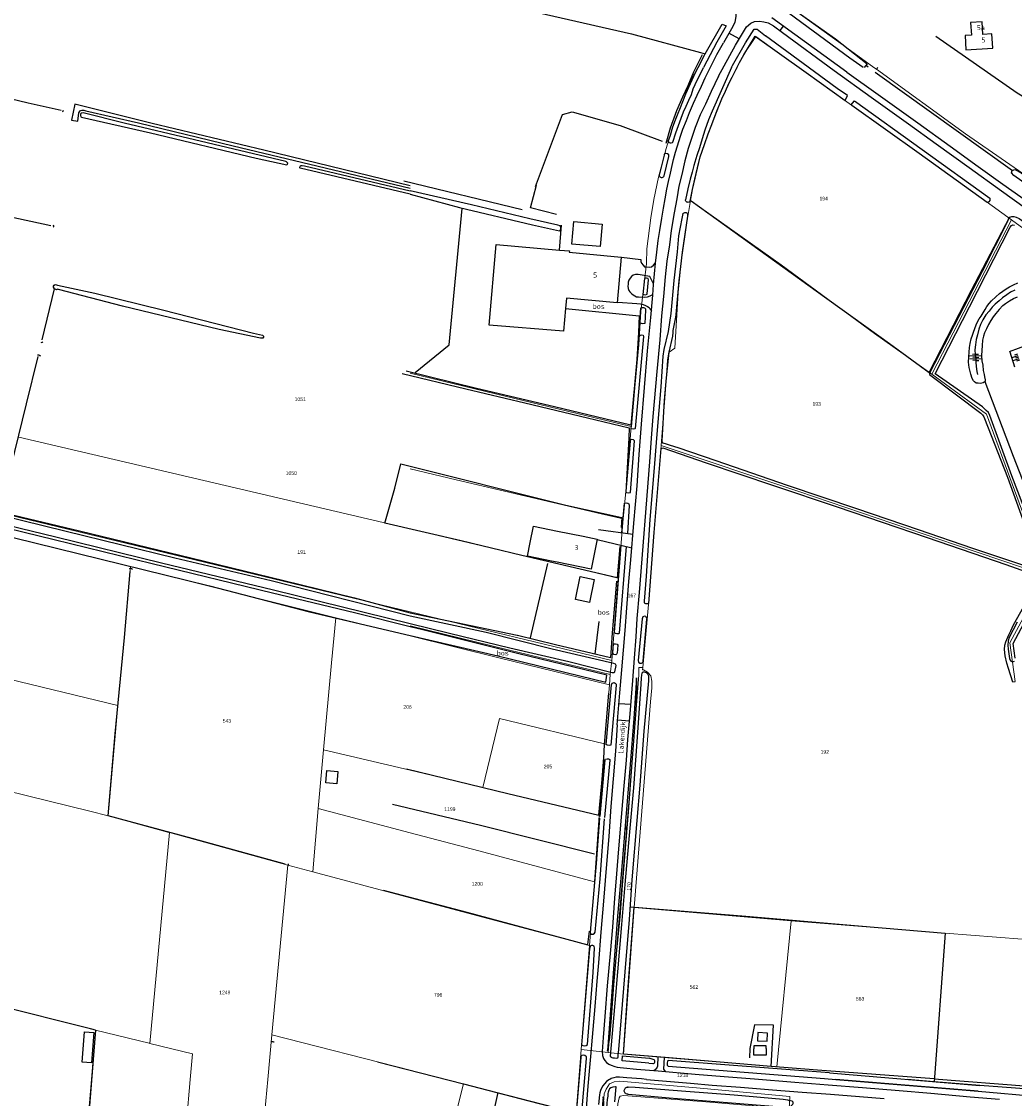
# Model space of a CAD drawing. Header units: metres. Extents: x 233874 to 239264, y 443832 to 448222.
# Tile 86 of 195: x 234808 to 235299, y 445491 to 446023. Entities that reach past the tile are written whole.
import ezdxf
from ezdxf.enums import TextEntityAlignment as Align

# ---------------------------------------------------------------- set-up
doc = ezdxf.new("R2010")
doc.units = ezdxf.units.M
doc.header["$MEASUREMENT"] = 0
for name, color, linetype in [('DAKRAND', 4, 'Continuous'), ('DAKRAND-BYG', 4, 'Continuous'), ('FUNKTIEAAND', 253, 'Continuous'), ('Goud-kadastrale grenzen', 13, 'Continuous'), ('HEK', 253, 'Continuous'), ('HOOFDGEBOUW', 4, 'Continuous'), ('HUISNUMMER', 253, 'Continuous'), ('INSTEEKSLOOT', 153, 'Continuous'), ('KANTVERH', 253, 'Continuous'), ('KANTWATER', 153, 'Continuous'), ('KNTONVERHARD', 253, 'Continuous'), ('MIDSLTGREPPEL', 253, 'Continuous'), ('MUUR', 253, 'Continuous'), ('OVERIGEAFSCH', 253, 'Continuous'), ('OVLIJNOBJ', 253, 'Continuous'), ('RASTER', 253, 'Continuous'), ('STRAATNAAM', 253, 'Continuous'), ('TALUD', 253, 'Continuous')]:
    doc.layers.add(name, color=color, linetype=linetype)
doc.layers.add('G01 kadestrale perceelsgrens', color=73, linetype='Continuous', lineweight=0)
doc.layers.add('Z01 perceelnummer', color=73, linetype='Continuous', lineweight=13)
doc.styles.get("Standard").update_dxf_attribs({"font": 'iso.shx'})
doc.styles.add('Styledgn001', font='dgn001.shx')

# ---------------------------------------------------------------- blocks, each defined once
blk = doc.blocks.new('TA', base_point=(75009.5, 300012))
for p, q in [((75009.5, 300012.5), (75010, 300012.5)), ((75009.5, 300012.25), (75010.5, 300012.25)), ((75009.5, 300012), (75010, 300012)), ((75009.5, 300011.75), (75010.5, 300011.75)), ((75009.5, 300011.5), (75010, 300011.5))]:
    blk.add_line(p, q)
blk = doc.blocks.new('A$C1532452F')
at = {"layer": 'G01 kadestrale perceelsgrens'}
for p, q in [((235170.798, 446015.199), (235192.071, 446000)), ((235142.348, 446000), (235145.813, 446006.699)), ((235229.184, 446000), (235230.45, 445999.083)), ((235231.121, 446000), (235230.45, 445999.083)), ((235257.789, 445848.351), (235297.185, 445924.715)), ((234806.601, 445817.339), (235000, 445771.943)), ((235000, 445730.986), (234797.289, 445779.974)), ((235102.888, 445747.562), (235105.272, 445777.031)), ((234860.255, 445734.05), (234861.815, 445753.449)), ((234861.815, 445753.449), (234963.326, 445728.018)), ((235099.719, 445706.888), (235102.888, 445747.562)), ((234855.614, 445684.699), (234860.255, 445734.05)), ((234963.326, 445728.018), (235000, 445719.07)), ((235099.719, 445706.888), (235000, 445730.986)), ((235098.846, 445700.063), (235099.719, 445706.888)), ((235098.588, 445694.944), (235098.846, 445700.063)), ((235096.136, 445665.818), (235098.588, 445694.944)), ((234850.813, 445630.301), (234855.614, 445684.699)), ((234954.616, 445633.823), (234957.224, 445662.818)), ((234957.224, 445662.818), (235000, 445652.748)), ((235093.446, 445630.308), (235096.136, 445665.818)), ((235000, 445652.748), (235035.895, 445644.298)), ((235035.895, 445644.298), (235093.446, 445630.308)), ((234951.883, 445602.572), (234954.616, 445633.823)), ((234954.616, 445633.823), (235000, 445621.861)), ((235091.098, 445597.612), (235093.446, 445630.308)), ((234871.389, 445517.778), (234881.2, 445621.949)), ((234881.2, 445621.949), (234939.613, 445605.894)), ((234931.707, 445521.968), (234939.613, 445605.894)), ((234939.613, 445605.894), (234951.883, 445602.572)), ((234951.883, 445602.572), (235000, 445589.763)), ((235088.62, 445566.172), (235091.098, 445597.612)), ((235000, 445589.763), (235088.62, 445566.172)), ((235105.428, 445512.434), (235110.675, 445584.967)), ((235110.675, 445584.967), (235188.29, 445578.365)), ((235181.267, 445506.186), (235188.29, 445578.365)), ((235188.29, 445578.365), (235264.34, 445572.186)), ((235259.112, 445500.282), (235264.34, 445572.186)), ((235084.601, 445514.722), (235088.62, 445566.172)), ((234842.584, 445500), (234844.625, 445524.32)), ((234929.644, 445500), (234931.707, 445521.968)), ((234931.707, 445521.968), (235000, 445504.505)), ((235083.384, 445500), (235084.601, 445514.722)), ((235084.601, 445514.722), (235097.88, 445513.29)), ((235097.88, 445513.29), (235105.428, 445512.434)), ((235105.428, 445512.434), (235181.267, 445506.186)), ((235000, 445504.505), (235017.62, 445500)), ((235181.267, 445506.186), (235259.112, 445500.282)), ((234836.095, 445422.689), (234842.584, 445500)), ((234891.411, 445500), (234883.27, 445410.853)), ((234923.997, 445439.883), (234929.644, 445500)), ((235017.62, 445500), (235026.376, 445497.761)), ((235026.376, 445497.761), (235082.016, 445483.462)), ((235082.016, 445483.462), (235083.384, 445500)), ((235259.112, 445500.282), (235262.662, 445500))]:
    blk.add_line(p, q, dxfattribs=at)
at = {"layer": 'G01 kadestrale perceelsgrens', "flags": 128}
for points in [[(235182.865, 446033.567), (235215.893, 446009.628), (235229.184, 446000)], [(235161.609, 446000), (235164.845, 446006.11), (235170.798, 446015.199)], [(235116.962, 445910.283), (235119.028, 445925.684), (235120.538, 445934.66), (235122.841, 445945.74), (235126.539, 445959.864), (235129.886, 445970.592), (235136.195, 445986.7), (235141.721, 445998.787), (235142.348, 446000)], [(235138.557, 445934.241), (235139.524, 445939.639), (235143.341, 445955.745), (235146.534, 445965.045), (235154.002, 445984.449), (235160.535, 445997.971), (235161.609, 446000)], [(235192.071, 446000), (235211.903, 445985.83), (235238.017, 445967.16), (235282.835, 445934.968), (235297.185, 445924.715)], [(235230.45, 445999.083), (235274.518, 445967.162), (235331.582, 445927.559)], [(235124.144, 445813.214), (235126.416, 445843.011), (235126.946, 445848.329), (235128.034, 445859.246), (235130.809, 445861.285), (235132.486, 445888.774), (235134.007, 445903.684), (235136.882, 445924.337), (235138.557, 445934.241)], [(235138.557, 445934.241), (235183.43, 445902.399), (235229.482, 445868.592), (235257.789, 445848.351)], [(235297.185, 445924.715), (235330.622, 445900.333), (235336.625, 445895.749), (235339.146, 445893.855), (235340.872, 445892.1), (235344.786, 445888.598), (235348.06, 445880.856)], [(235109.313, 445822.531), (235113.004, 445862.996), (235113.973, 445879.312), (235116.762, 445903.177), (235116.962, 445910.283)], [(235000, 445848.969), (235042.292, 445838.758), (235109.313, 445822.531)], [(235257.789, 445848.351), (235284.805, 445828.661), (235301.018, 445784.85), (235314.29, 445748.928)], [(235105.272, 445777.031), (235106.992, 445793.979), (235109.313, 445822.531)], [(235115.007, 445703.478), (235118.202, 445738.184), (235120.835, 445772.278), (235124.144, 445813.214)], [(235124.144, 445813.214), (235192.111, 445790.506), (235269.519, 445764.148), (235314.29, 445748.928)], [(235000, 445801.621), (235022.778, 445796.247), (235094.464, 445779.434), (235105.272, 445777.031)], [(235000, 445771.943), (235013.899, 445768.68), (235081.386, 445752.691), (235102.888, 445747.562)], [(235314.29, 445748.928), (235296.326, 445715.718), (235298.974, 445696.536)], [(234644.286, 445736.225), (234701.647, 445722.19), (234713.59, 445719.369), (234713.598, 445718.908), (234801.955, 445697.694), (234855.614, 445684.699)], [(234957.224, 445662.818), (234961.226, 445705.741), (234963.326, 445728.018)], [(235000, 445724.073), (235049.088, 445712.092), (235098.846, 445700.063)], [(235000, 445719.07), (235043.941, 445708.35), (235098.588, 445694.944)], [(235097.88, 445513.29), (235102.475, 445569.822), (235109.202, 445650.643), (235113.005, 445699.81), (235113.123, 445703.477), (235115.007, 445703.478)], [(235110.675, 445584.967), (235116.036, 445651.213), (235118.86, 445686.586), (235119.525, 445693.499), (235119.394, 445696.788), (235118.971, 445699.411), (235117.315, 445701.172), (235115.36, 445702.338), (235114.849, 445702.333), (235115.007, 445703.478)], [(235035.895, 445644.298), (235044.161, 445678.374), (235096.136, 445665.818)], [(234700.254, 445667.461), (234768.65, 445650.447), (234841.68, 445632.54), (234850.813, 445630.301)], [(234850.813, 445630.301), (234880.868, 445622.04), (234881.2, 445621.949)], [(235000, 445621.861), (235033.94, 445612.915), (235091.098, 445597.612)], [(235264.34, 445572.186), (235315.224, 445568.223), (235343.685, 445565.877)], [(234690.957, 445562.633), (234762.459, 445544.969), (234831.789, 445527.546), (234844.625, 445524.32)], [(234844.625, 445524.32), (234871.053, 445517.86), (234871.389, 445517.778)], [(234871.389, 445517.778), (234892.562, 445512.602), (234891.411, 445500)], [(235000, 445393.779), (235010.347, 445434.448), (235026.376, 445497.761)], [(235084.671, 445354.985), (235088.975, 445406.009), (235093.422, 445460.419), (235095.954, 445492.853), (235096.901, 445495.25), (235098.513, 445497.744), (235100.826, 445498.813), (235103.712, 445499.083), (235143.406, 445495.599), (235187.729, 445491.59), (235187.382, 445485.452)], [(235262.662, 445500), (235305.448, 445496.601), (235313.84, 445495.956), (235326.691, 445495.292), (235342.129, 445494.541), (235350.293, 445494.716), (235364.343, 445495.453), (235367.321, 445495.661)], [(235091.523, 445353.462), (235095.944, 445410.425), (235100.29, 445462.128), (235102.655, 445488.015), (235103.338, 445490.954), (235103.835, 445491.711), (235105.441, 445492.004), (235146.203, 445488.868), (235187.382, 445485.452)]]:
    blk.add_lwpolyline(points, dxfattribs=at)
at = {"layer": 'G01 kadestrale perceelsgrens', "style": 'Styledgn001'}
blk.add_text('170', height=1.8, rotation=84.90503, dxfattribs=at).set_placement((235108.172, 445595.323), align=Align.MIDDLE_CENTER)
at = {"layer": 'Z01 perceelnummer', "linetype": 'Continuous', "lineweight": 13, "style": 'Styledgn001'}
for s, p in [('194', (235204.381, 445935.157)), ('1051', (234945.705, 445836.051)), ('193', (235200.936, 445833.722)), ('1050', (234941.313, 445799.548)), ('191', (234946.408, 445760.558)), ('167', (235109.597, 445739.078)), ('206', (234998.76, 445684.046)), ('543', (234909.516, 445677.153)), ('192', (235204.936, 445661.806)), ('205', (235068.153, 445654.549)), ('1199', (235019.662, 445633.536)), ('1200', (235033.233, 445596.592)), ('562', (235140.266, 445545.646)), ('1249', (234908.459, 445542.967)), ('796', (235013.869, 445541.76)), ('563', (235222.382, 445539.855)), ('1218', (235134.681, 445502.074))]:
    blk.add_text(s, height=1.8, dxfattribs=at).set_placement(p, align=Align.MIDDLE_CENTER)

msp = doc.modelspace()

# ---------------------------------------------------------------- linework, layer by layer
at = {"layer": 'DAKRAND'}
msp.add_line((235077.3, 445885.91), (235076.85, 445880.85), dxfattribs=at)
for points in [[(235076.85, 445880.85), (235075.84, 445869.62), (235039.06, 445872.71), (235042.51, 445912.45), (235073.88, 445909.73)], [(235073.88, 445909.73), (235078.71, 445909.32), (235078.65, 445908.71)], [(235069.94, 445756.07), (235057.97, 445758.46), (235059.33, 445765.26)]]:
    msp.add_lwpolyline(points, dxfattribs=at)
at = {"layer": 'DAKRAND-BYG'}
for points in [[(235080.88, 445923.84), (235094.95, 445922.61), (235093.98, 445911.46), (235079.9, 445912.7), (235080.88, 445923.84)], [(235090.96, 445747.01), (235088.64, 445735.68), (235081.75, 445737.09), (235084.07, 445748.41), (235090.96, 445747.01)], [(234964.26, 445652.19), (234963.73, 445646.03), (234958.36, 445646.5), (234958.9, 445652.66), (234964.26, 445652.19)], [(234837.94, 445508.6), (234839.14, 445523.56), (234843.71, 445523.19), (234842.52, 445508.23), (234837.94, 445508.6)], [(235176.58, 445522.93), (235171.82, 445523.12), (235171.66, 445519.06), (235176.42, 445518.86), (235176.58, 445522.93)], [(235176.02, 445512.04), (235169.95, 445512.04), (235169.94, 445515.15), (235170.1, 445515.15), (235170.1, 445516.74), (235175.76, 445516.74), (235175.76, 445515.26), (235176.01, 445515.26), (235176.02, 445512.04)]]:
    msp.add_lwpolyline(points, dxfattribs=at)
at = {"layer": 'HEK'}
for points in [[(234995.46, 445804.13), (235077.02, 445783.78), (235104.66, 445777.67)], [(235178.42, 445506.42), (235179.59, 445526.82), (235170.23, 445526.89), (235167.92, 445515.24), (235167.74, 445510.69)]]:
    msp.add_lwpolyline(points, dxfattribs=at)
at = {"layer": 'HOOFDGEBOUW'}
for p, q in [((235078.65, 445908.71), (235104.31, 445906.23)), ((235104.31, 445906.23), (235102.29, 445883.69)), ((235102.29, 445883.69), (235077.3, 445885.91)), ((235072.9, 445770.87), (235085.49, 445768.35)), ((235085.49, 445768.35), (235092.51, 445766.94)), ((235072.62, 445755.53), (235069.94, 445756.07))]:
    msp.add_line(p, q, dxfattribs=at)
for points in [[(235287.91, 446009.48), (235287.51, 446016.56), (235283.07, 446016.3), (235282.72, 446022.52), (235277.02, 446022.19), (235277.38, 446015.93), (235274.26, 446015.75), (235274.66, 446008.73), (235287.91, 446009.48)], [(235059.33, 445765.26), (235060.93, 445773.26), (235072.9, 445770.87)], [(235092.51, 445766.94), (235089.55, 445752.14), (235072.62, 445755.53)]]:
    msp.add_lwpolyline(points, dxfattribs=at)
at = {"layer": 'INSTEEKSLOOT'}
for p, q in [((235128.93, 445878.35), (235127.52, 445869.58)), ((235130.06, 445869.97), (235131.34, 445876.5)), ((235098.88, 445511.56), (235099.73, 445510.84)), ((235118, 445507.99), (235120.04, 445507.81)), ((235120.63, 445509.72), (235118.22, 445510.48)), ((235101.21, 445488.88), (235101.86, 445496.34)), ((235107.51, 445496.13), (235107.71, 445496.13)), ((235107.71, 445496.13), (235107.51, 445496.13)), ((235107.51, 445496.13), (235107.51, 445496.13)), ((235107.56, 445492.69), (235107.61, 445492.7)), ((235107.71, 445496.13), (235107.71, 445496.13))]:
    msp.add_line(p, q, dxfattribs=at)
for points in [[(235223.94, 446000), (235217.25, 446004.6), (235181.03, 446031.16), (235178.85, 446032.8), (235179.36, 446034.29), (235190.85, 446048.48), (235219.4, 446082.57), (235221.07, 446080.87), (235198.66, 446054.09), (235184.18, 446035.46), (235183.36, 446034.1), (235182.89, 446033.57), (235210.31, 446014.03), (235225.9, 446001.75), (235224.47, 446000)], [(235142.37, 446000), (235145.81, 446006.7), (235154.15, 446021.34), (235156.18, 446020.54), (235151.56, 446012.5), (235145.08, 446000)], [(235158.85, 446000), (235159.27, 446000.88), (235165.83, 446012.15), (235169.98, 446018.91), (235171.54, 446018.85), (235175.58, 446015.64)], [(235143.34, 445955.74), (235145.45, 445961.95), (235147.28, 445967.17), (235149.06, 445971.75), (235151.23, 445977.49), (235154, 445984.45), (235155.87, 445988.26), (235157.53, 445992.04), (235159.14, 445995.23), (235161.3, 445999.47), (235162.84, 446002.46), (235164.85, 446006.11), (235170.61, 446015.33)], [(235158.85, 446000), (235149.24, 445978.41), (235147.54, 445974.03), (235145.61, 445968.91), (235144.32, 445964.7), (235142.96, 445960.29), (235141.64, 445956.48), (235140.29, 445951.53), (235139.37, 445948.29), (235138.43, 445944.7), (235137.34, 445939.97), (235136.11, 445934.51)], [(234939.03, 445951.82), (234939.49, 445952.23), (234939.55, 445952.73), (234939.26, 445953.02), (234938.93, 445953.28), (234938.62, 445953.47), (234893.53, 445964.21), (234858.76, 445972.44), (234838.41, 445977.5), (234837.54, 445977.39), (234837.32, 445977.15), (234837.15, 445976.72), (234837.11, 445976.16), (234837.28, 445975.61), (234837.66, 445975.35), (234871.74, 445967.65), (234923.96, 445955.17), (234939.03, 445951.82)], [(235138.46, 445933.86), (235139.52, 445939.64), (235140.8, 445944.81), (235142.1, 445950.37), (235143.34, 445955.74)], [(235000, 445937.27), (234945.75, 445950.14), (234945.6, 445950.29), (234945.54, 445950.62), (234945.64, 445950.96), (234945.87, 445951.27), (234946.23, 445951.48), (234946.72, 445951.51), (234947.77, 445951.42), (235000, 445938.96)], [(235123.1, 445946.8), (235123.16, 445946.49), (235123.28, 445946.21), (235123.48, 445945.96), (235123.72, 445945.77), (235124.01, 445945.64), (235124.31, 445945.59), (235124.62, 445945.6), (235124.92, 445945.69), (235125.19, 445945.85), (235125.41, 445946.07), (235125.58, 445946.34)], [(235000, 445937.27), (235024.49, 445930.7), (235060.45, 445922.26), (235073.87, 445919.31), (235074.18, 445919.44), (235074.42, 445919.97), (235074.49, 445920.82), (235074.11, 445921.7), (235073.04, 445922.09), (235059.14, 445925.22), (235030.28, 445932.08), (235000, 445938.96)], [(235138.46, 445933.86), (235138.25, 445933.62), (235137.99, 445933.45), (235137.69, 445933.34), (235137.37, 445933.31), (235137.06, 445933.35), (235136.76, 445933.47), (235136.51, 445933.66), (235136.31, 445933.91), (235136.17, 445934.2), (235136.11, 445934.51)], [(235134.8, 445927.82), (235135.07, 445928.04), (235135.38, 445928.2), (235135.71, 445928.28), (235136.06, 445928.28), (235136.39, 445928.21), (235136.7, 445928.06), (235136.97, 445927.84), (235137.18, 445927.57), (235137.33, 445927.25)], [(235134.8, 445927.82), (235134.35, 445925.35), (235132.69, 445916.7), (235131.96, 445908.93), (235130.26, 445894.71), (235128.93, 445878.35)], [(235131.34, 445876.5), (235131.5, 445877.89), (235133, 445894.48), (235134.55, 445908.67), (235135.88, 445917.55), (235137.21, 445926.52), (235137.33, 445927.25)], [(235295.45, 445924.18), (235282.78, 445899.16), (235268.81, 445872.43), (235256.61, 445848.87), (235256.62, 445848.32), (235257.28, 445847.81), (235282.01, 445829.09), (235282.91, 445828.36), (235283.53, 445827.36), (235283.82, 445826.58), (235295.17, 445797.55), (235302.69, 445777.01), (235308.23, 445761.15), (235310.91, 445754.6), (235311.59, 445753.09), (235311.71, 445752.03)], [(235310, 445765.02), (235297.43, 445798.17), (235286.5, 445828.07), (235285.76, 445829.43), (235284.69, 445830.48), (235283.9, 445831.29), (235282.92, 445832.23), (235259.49, 445848.53), (235276.39, 445881.7), (235296.6, 445921.03), (235297.17, 445921.83), (235297.9, 445922.22), (235298.7, 445922.11)], [(234824.31, 445890.65), (234823.74, 445891.38), (234823.84, 445891.97), (234824.16, 445892.33), (234824.61, 445892.65), (234825.3, 445892.52), (234825.8, 445892.35), (234844.27, 445888.5), (234878.31, 445880.09), (234922.7, 445868.66), (234927.16, 445867.62), (234927.6, 445867.22), (234927.63, 445866.65), (234927.29, 445866.14), (234927.02, 445866.15), (234926.04, 445866.15), (234905.64, 445870.51), (234857.96, 445881.97), (234826.27, 445890.27), (234825.88, 445890.35), (234825.57, 445890.31), (234825.46, 445890.19), (234825.36, 445890.09), (234824.31, 445890.65)], [(235311.71, 445752.03), (235311.37, 445751.6), (235310.77, 445751.55), (235302.3, 445754.3), (235278.06, 445762.34), (235251.24, 445771.54), (235220.85, 445781.84), (235186.5, 445793.41), (235151.2, 445805.66), (235132.43, 445811.95), (235128.72, 445813.26), (235126.71, 445813.87), (235125.09, 445814.3), (235124.6, 445815), (235124.5, 445815.66), (235125.75, 445835.39), (235126.42, 445843.01), (235126.98, 445849.99), (235127.43, 445855.53), (235128.03, 445859.25), (235129.78, 445867.19), (235129.99, 445869.08), (235130.06, 445869.97)], [(235127.52, 445869.58), (235125.48, 445860.61), (235124.92, 445857.34), (235123.84, 445842.17), (235121.94, 445818.73), (235120.43, 445800.12)], [(235000, 445728.9), (234931.29, 445746.35), (234883.75, 445757.5), (234830.02, 445770.73), (234775.11, 445784.16), (234727.76, 445795.64), (234674.67, 445808.2), (234618.07, 445822.09)], [(235120.43, 445800.12), (235118.47, 445776.64), (235116.71, 445748.67), (235115.6, 445736.21), (235115.63, 445735.45), (235116.35, 445735.04), (235117.96, 445735.06), (235120.66, 445770.23), (235124.12, 445811.62), (235124.5, 445811.94), (235124.9, 445811.96), (235146.29, 445804.6), (235179.52, 445793.42), (235211.09, 445782.83), (235255.6, 445767.72), (235294.33, 445754.44), (235309.7, 445748.98), (235310.73, 445748.64), (235311.48, 445747.93)], [(234679.11, 445803.11), (234722.53, 445792.75), (234771.22, 445781.04), (234824.96, 445768.03), (234877.24, 445755.14), (234932.47, 445741.94), (235000, 445725.19)], [(235299.01, 445708.13), (235298.1, 445715.43), (235315.33, 445747.82)], [(235000, 445725.19), (235019.54, 445720.5), (235049.33, 445713.27), (235078.4, 445706.49), (235099.89, 445701.04), (235100.84, 445700.96), (235101.17, 445701.28), (235101.87, 445704.44), (235101.53, 445705.12), (235100.65, 445705.44), (235070.25, 445712.48), (235037.68, 445720.74), (235000, 445728.9)], [(235117.11, 445727.47), (235116.44, 445728.73), (235115.78, 445728.88), (235115.04, 445728.58), (235114.64, 445727.55), (235112.72, 445706.92), (235112.8, 445706.06), (235113.47, 445705.66), (235114.32, 445705.59), (235115.05, 445706.03), (235115.25, 445706.62), (235117.04, 445727.46)], [(235299.95, 445725.87), (235295.89, 445717.97), (235295.52, 445716.44), (235295.32, 445714.6), (235295.51, 445712.58), (235296.23, 445707.9), (235296.7, 445706.81), (235297.65, 445706.23), (235298.74, 445706.7)], [(235099.83, 445510.83), (235100.17, 445510.7), (235101.06, 445510.58), (235102.01, 445510.5), (235102.67, 445510.6), (235102.81, 445511.14), (235102.88, 445511.99), (235103.2, 445514.72), (235106.32, 445553.17), (235108.41, 445578.96), (235109.81, 445598.67), (235112.23, 445627.85), (235113.69, 445645.3), (235115.66, 445672), (235117.93, 445696.96), (235118.02, 445698.01), (235117.96, 445699.17), (235117.49, 445700.16), (235116.85, 445700.87), (235115.92, 445701.24), (235114.97, 445701.27), (235114.47, 445700.71), (235114.4, 445699.76), (235114.28, 445698.36), (235114.03, 445695.22), (235112.4, 445671.41), (235110.33, 445644.07), (235107.93, 445616.9), (235106.2, 445596.26), (235104.5, 445576.47), (235101.56, 445541.46), (235098.88, 445511.56)], [(235120.04, 445507.81), (235120.3, 445507.89), (235120.54, 445508.03), (235120.73, 445508.22), (235120.87, 445508.46), (235120.95, 445508.72), (235120.97, 445508.99), (235120.92, 445509.26), (235120.8, 445509.51), (235120.63, 445509.72)], [(235101.86, 445496.34), (235101.46, 445496.34), (235100.2, 445496.24), (235099.21, 445495.87), (235098.62, 445495.36), (235098.17, 445494.75), (235097.84, 445493.72), (235097.77, 445492.97), (235097.67, 445491.73), (235097.44, 445490.04), (235097.27, 445488.04), (235095.98, 445471.43), (235093.72, 445444.81), (235093.16, 445437.88), (235093.18, 445436.97), (235093.46, 445436.7)], [(235107.56, 445492.69), (235107.2, 445492.73), (235106.86, 445492.84), (235106.55, 445493.02), (235106.28, 445493.25), (235106.07, 445493.54), (235105.92, 445493.86), (235105.84, 445494.21), (235105.84, 445494.57), (235105.91, 445494.92), (235106.05, 445495.25), (235106.25, 445495.54), (235106.51, 445495.79), (235106.82, 445495.97), (235107.16, 445496.09), (235107.51, 445496.13)], [(235107.61, 445492.7), (235107.94, 445492.7), (235128.03, 445490.87), (235152.67, 445488.92), (235179.3, 445486.81), (235186.15, 445486.41), (235187.71, 445486.48), (235188.51, 445487.07), (235189.12, 445487.72), (235189.25, 445488.16), (235189.33, 445488.56), (235189.36, 445488.81), (235188.79, 445489.31), (235187.95, 445489.48), (235187.11, 445489.64), (235186.61, 445489.68), (235185.53, 445489.92), (235184.43, 445490.01), (235160.16, 445492.18), (235136.27, 445494.07), (235111.17, 445496), (235107.71, 445496.13)]]:
    msp.add_lwpolyline(points, dxfattribs=at)
at = {"layer": 'KANTVERH'}
for p, q in [((235184.38, 446020.4), (235182.76, 446018.16)), ((235162.65, 446014.03), (235157.58, 446016.84)), ((235093.17, 445771.76), (235110.15, 445769.3)), ((235092.48, 445766.79), (235109.61, 445762.69)), ((235103.27, 445685.77), (235108.91, 445685.32)), ((235102.61, 445677.6), (235108.24, 445677.14))]:
    msp.add_line(p, q, dxfattribs=at)
for points in [[(235000, 446148.69), (235020.79, 446135.6), (235043.86, 446121.22), (235059.47, 446110.62), (235071.73, 446101.67), (235072.36, 446101.1), (235147.67, 446043.24), (235155.41, 446037.62), (235157.81, 446034.92), (235158.78, 446033.99), (235160.62, 446029.46), (235160.96, 446025.35), (235160.46, 446022.08), (235158.85, 446019.09), (235154.89, 446012.07)], [(235215.91, 445997.6), (235178.7, 446024.52)], [(235152.35, 445995.68), (235160.85, 446011.01), (235166.23, 446020.02), (235168.33, 446021.77), (235170.28, 446022.66), (235172.61, 446022.85), (235174.86, 446022.56), (235176.95, 446021.93), (235179.6, 446020.46), (235184.02, 446017.24), (235209.56, 445998.47)], [(235134.86, 445969.43), (235136.62, 445973.76), (235138.15, 445977.75), (235140.02, 445982.27), (235141.89, 445986.18), (235144.02, 445990.73), (235145.85, 445994.75), (235147.54, 445998.18), (235149.45, 446002.04), (235151.66, 446006.28), (235154.89, 446012.07)], [(235209.56, 445998.47), (235227.86, 445985.19), (235246.32, 445972.09), (235259.98, 445962.15), (235276.3, 445950.48), (235292.23, 445938.95), (235303.9, 445930.62), (235337.8, 445905.99), (235343.05, 445902), (235347.21, 445897.59), (235348.86, 445895.6), (235350.32, 445893.88), (235352.29, 445890.86), (235353.72, 445888.78), (235371.84, 445839.17)], [(235215.91, 445997.6), (235231.29, 445986.66), (235250.88, 445972.58), (235266.86, 445961.04), (235280.76, 445950.98), (235292.91, 445942.36), (235306.29, 445932.84)], [(235152.35, 445995.68), (235148.82, 445988.03), (235145.91, 445981.89), (235143.36, 445976.48), (235140.96, 445970.3), (235139.02, 445964.93), (235137.35, 445959.9), (235135.75, 445953.75), (235134.25, 445946.99), (235132.88, 445941.23), (235131.77, 445935.05), (235130.46, 445928.17), (235129.05, 445919.41), (235128.12, 445912.25), (235126.81, 445904.17), (235126.13, 445896.45), (235125.19, 445886.73), (235124.28, 445877.32), (235123.36, 445865.4), (235121.89, 445849.75), (235119.94, 445827.52), (235119.17, 445816.74), (235118.32, 445805.06), (235113.18, 445740.52), (235112.05, 445727.76), (235111.51, 445718.62), (235110.76, 445708.14), (235109.86, 445697.07), (235108.52, 445680.56), (235107.5, 445667.99), (235106.72, 445657.71), (235105.64, 445645.05)], [(235000, 445941.49), (234927.7, 445959.15), (234872.49, 445972.27), (234834.38, 445981.78), (234832.72, 445973.83), (234835.81, 445973.34), (234836.38, 445977.48), (234836.64, 445977.99), (234837.15, 445978.61), (234837.87, 445978.81), (234838.75, 445978.82), (234839.27, 445978.68), (234839.79, 445978.56), (234865.88, 445972.61), (234912.52, 445961.16), (235000, 445940.28)], [(235102.42, 445675.23), (235103.7, 445691.04), (235104.62, 445702.41), (235106.25, 445721.86), (235107.1, 445732.93), (235108.05, 445745.91), (235109.13, 445756.71), (235110.59, 445774.77), (235112.14, 445793.22), (235113.29, 445808.68), (235114.36, 445823.76), (235115.77, 445841.77), (235117.4, 445860.01), (235118.93, 445876.35), (235119.93, 445887.41), (235120.31, 445892.7), (235121.21, 445903.27), (235121.9, 445908.69), (235122.67, 445914.4), (235123.42, 445919.36), (235124.48, 445925.55), (235125.17, 445930.41), (235126.05, 445935.01), (235126.94, 445939.81), (235127.75, 445943.61), (235128.63, 445947.7), (235129.49, 445951.45), (235130.23, 445954.4), (235131.23, 445958.08), (235132.19, 445961.22), (235133.68, 445965.97), (235134.86, 445969.43)], [(235104.44, 445906.24), (235113.98, 445905.06), (235114, 445904.11), (235114.43, 445903.22), (235115.25, 445902.2), (235115.89, 445901.45), (235116.69, 445901.38), (235118.34, 445901.25), (235119.26, 445901.47), (235120.28, 445902.29), (235121.11, 445903.18)], [(235120.33, 445893.05), (235118.52, 445896.61), (235112.68, 445897.69), (235111.38, 445897.74), (235110.29, 445897.28), (235109.38, 445896.65), (235108.81, 445895.79), (235108.18, 445894.84), (235107.85, 445893.86), (235107.72, 445892.87), (235107.58, 445891.83), (235107.7, 445890.72), (235108.13, 445889.83), (235108.66, 445889.03), (235109.36, 445888.32), (235110.25, 445887.6), (235111.11, 445887.07), (235111.94, 445886.71), (235112.89, 445886.63), (235115.88, 445886.39), (235117.41, 445886.66), (235118.7, 445887.11), (235119.95, 445887.81)], [(235102.59, 445884.05), (235112.01, 445883.29), (235113.91, 445883.13), (235115.19, 445882.88), (235116.41, 445882.38), (235117.32, 445881.85), (235118.08, 445881.29), (235118.48, 445880.75), (235119.23, 445879.74)], [(235102.42, 445675.23), (235101.51, 445662.15), (235100.39, 445648.43), (235099.29, 445634.82), (235098.19, 445620), (235096.87, 445604.39), (235095.54, 445587.98), (235094.3, 445572.72), (235093.13, 445557.61), (235092.34, 445548.49), (235091.32, 445535.97), (235090.05, 445520.91), (235089.23, 445511.39), (235088.34, 445502.27), (235087.72, 445494.64), (235086.99, 445485.67), (235085.66, 445468.66), (235084.29, 445450.54), (235083.07, 445432.97), (235083.08, 445431.35)], [(235105.64, 445645.05), (235104.29, 445629.59), (235103.01, 445613.89), (235102.07, 445601.61), (235101.04, 445589.6), (235099.98, 445575.23), (235098.82, 445562.22), (235097.47, 445546.16), (235096.2, 445531.1), (235095.36, 445520.78), (235094.95, 445513.79), (235095.03, 445511.77), (235095.52, 445510.38), (235096.24, 445509.31), (235097.01, 445508.35), (235098.21, 445507.6), (235099.41, 445507)], [(235099.41, 445507), (235101.11, 445506.31), (235102.3, 445506.06), (235103.8, 445505.94), (235105.49, 445505.8), (235111.91, 445505.13), (235122.63, 445504.16), (235140.83, 445502.64), (235155.14, 445501.47), (235170.2, 445500.25), (235190.11, 445498.69), (235206.61, 445497.3), (235223.52, 445495.93), (235241.62, 445494.46), (235257.29, 445493.24), (235276.72, 445491.46), (235291.33, 445490.28)], [(235098.7, 445500), (235098.27, 445499.76), (235097.1, 445498.9), (235096.11, 445497.88), (235095.28, 445496.89), (235094.54, 445495.75), (235094.14, 445494.58), (235093.74, 445493.35), (235093.57, 445492.46), (235093.17, 445487.58)], [(235116.86, 445500), (235114.38, 445500.21), (235107.1, 445500.85), (235103.51, 445501.14), (235101.9, 445501.07), (235100.62, 445500.78), (235099.38, 445500.37), (235098.7, 445500)], [(235116.86, 445500), (235126.69, 445499.16), (235138.61, 445498.2), (235149.27, 445497.23), (235163.24, 445496.15), (235179.16, 445494.91), (235193.72, 445493.73), (235207.74, 445492.64), (235222.16, 445491.57), (235234.27, 445490.54)]]:
    msp.add_lwpolyline(points, dxfattribs=at)
at = {"layer": 'KANTWATER'}
for p, q in [((235096.89, 445665.34), (235096.9, 445665.39)), ((235105.05, 445511.68), (235118.22, 445510.48)), ((235204.81, 445500.46), (235210.32, 445500))]:
    msp.add_line(p, q, dxfattribs=at)
for points in [[(235170.61, 446015.33), (235195.66, 445997.39), (235214.93, 445983.67), (235216.24, 445986.13), (235211.1, 445989.61), (235194.17, 446001.87), (235175.58, 446015.64)], [(235127.48, 445963.32), (235128.65, 445966.47), (235129.89, 445970.59), (235131.74, 445975.46), (235133.31, 445979.35), (235135.19, 445983.97), (235136.73, 445988.16), (235138.56, 445992.73), (235140.64, 445996.78), (235142.37, 446000)], [(235127.49, 445963.32), (235127.91, 445962.92), (235128.49, 445962.72), (235129.09, 445962.67), (235129.61, 445962.88), (235129.88, 445963.06), (235131.3, 445967.61), (235132.61, 445971.33), (235134, 445974.93), (235135.16, 445978.09), (235136.45, 445980.9), (235137.73, 445983.71), (235139.01, 445986.57), (235139.95, 445989.45), (235141.94, 445993.61), (235143.73, 445997.13), (235145.08, 446000)], [(235217.86, 445981.38), (235219.69, 445983.49), (235286.52, 445935.45), (235286.42, 445934.2), (235285.96, 445933.48), (235285.14, 445933.3), (235251.62, 445957.51), (235218.25, 445981.2)], [(235127.91, 445956.7), (235127.21, 445957.35), (235126.31, 445957.48), (235125.63, 445957.08), (235125.49, 445956.59), (235123.1, 445946.8)], [(235125.58, 445946.34), (235127.89, 445955.89), (235127.91, 445956.7)], [(235321, 445930.54), (235298.27, 445946.59), (235297.23, 445947.81), (235297.57, 445948.97), (235298.89, 445949.47), (235302.03, 445947.81), (235318.36, 445936.73), (235323.1, 445933.44)], [(235295.45, 445924.18), (235295.72, 445925.01), (235296.4, 445925.96), (235297.43, 445926.28), (235298.38, 445926.25), (235299.51, 445926.01), (235301.06, 445925.28), (235338.25, 445898.52), (235340.9, 445896.55), (235342.95, 445895.28), (235344.77, 445893.53), (235346.98, 445890.38)], [(235117.78, 445895.02), (235117.59, 445895.69), (235116.8, 445895.9), (235116.14, 445895.8), (235115.87, 445895.62), (235114.95, 445887.8), (235115.63, 445887.71), (235116.38, 445887.65), (235117.1, 445887.89), (235117.22, 445888.14), (235117.78, 445895.02)], [(235116.42, 445880.12), (235115.93, 445873.43), (235115.06, 445873.25), (235114.32, 445873.41), (235113.6, 445873.77), (235114.1, 445881.16), (235114.72, 445881.41), (235115.37, 445881.36), (235115.86, 445881.17), (235116.31, 445880.63), (235116.42, 445880.12)], [(235109.21, 445821.52), (235109.24, 445821.86), (235109.35, 445822.61), (235113.28, 445866.77), (235113.42, 445867.16), (235113.86, 445867.67), (235114.47, 445867.83), (235115.16, 445867.62), (235115.41, 445867), (235111.23, 445821.6), (235111.01, 445821.37), (235110.29, 445821.23), (235109.35, 445821.35)], [(235106.75, 445789.94), (235108.05, 445789.83), (235108.86, 445789.92), (235110.94, 445815.55), (235110.37, 445816.05), (235109.58, 445816.21), (235108.96, 445815.96), (235108.81, 445815.32), (235106.7, 445790.54), (235106.75, 445789.94)], [(235104.59, 445770.11), (235106.02, 445784.63), (235106.79, 445784.81), (235107.63, 445784.7), (235108.1, 445784.31), (235108.24, 445783.59), (235107.46, 445769.69)], [(235104.14, 445764), (235100.85, 445720.94), (235101.42, 445720.49), (235102.25, 445720.27), (235103.11, 445720.3), (235103.42, 445720.43), (235107, 445763.32)], [(235102.74, 445714.51), (235102.42, 445710.52), (235102.19, 445710.19), (235101.61, 445709.83), (235100.77, 445710), (235100.21, 445710.6), (235100.53, 445715.14), (235101.59, 445715.16), (235102.38, 445714.99), (235102.74, 445714.51)], [(235096.9, 445665.39), (235099.55, 445694.99), (235099.87, 445695.82), (235100.79, 445696.04), (235101.43, 445695.84), (235101.78, 445695.26), (235101.84, 445694.75), (235099.19, 445665.2), (235098.33, 445665.02), (235097.43, 445665.09), (235096.9, 445665.39)], [(235093.92, 445629.83), (235096.49, 445657.89), (235096.57, 445658.28), (235097.39, 445658.42), (235098.09, 445658.36), (235098.66, 445658.01), (235098.79, 445657.75), (235096.04, 445629.41)], [(235093.61, 445629.11), (235091.88, 445606.6), (235088.93, 445572.76), (235089.14, 445572.14), (235089.71, 445571.84), (235090.41, 445571.78), (235091.1, 445572.18), (235091.44, 445572.71), (235093.93, 445599.11), (235096.03, 445628.66)], [(235091.2, 445564.79), (235091.03, 445565.76), (235090.31, 445566.17), (235089.61, 445566.23), (235088.98, 445565.83), (235088.76, 445565.04), (235088.72, 445564.54), (235084.77, 445517.12), (235085.4, 445516.82), (235086.09, 445516.61), (235087, 445516.74), (235087.69, 445517.24), (235090.53, 445552.8), (235091.2, 445564.79)], [(235087.15, 445511.21), (235086.4, 445511.82), (235085.51, 445511.99), (235084.9, 445511.84), (235084.45, 445511.27), (235084.31, 445510.83), (235082.07, 445483.2), (235079.29, 445448.84), (235079.35, 445448.38), (235080.39, 445448.2), (235081.24, 445448.18), (235082.04, 445448.72), (235084.86, 445483.58), (235087.13, 445510.3), (235087.15, 445511.21)], [(235118, 445507.99), (235104.82, 445509.19), (235105.05, 445511.68)], [(235207.34, 445503.21), (235127.54, 445509.39), (235127.24, 445509.06), (235127, 445507.97), (235127.03, 445507.02), (235127.54, 445506.52), (235204.81, 445500.46)], [(235207.34, 445503.21), (235281.58, 445496.99), (235259.01, 445498.88), (235245.69, 445500)], [(235210.32, 445500), (235258.8, 445495.97), (235280.7, 445494.15), (235210.32, 445500)], [(235280.7, 445494.15), (235310.51, 445491.53), (235311.25, 445492.58), (235311.31, 445493.38), (235310.96, 445494.06), (235310.42, 445494.7), (235310.13, 445494.88), (235281.58, 445496.99)]]:
    msp.add_lwpolyline(points, dxfattribs=at)
at = {"layer": 'KNTONVERHARD'}
for points in [[(235120.49, 445504.35), (235121.93, 445505.52), (235122.38, 445506.64), (235122.59, 445511.08)], [(235126.21, 445503.86), (235125.36, 445504.99), (235125.7, 445510.84)]]:
    msp.add_lwpolyline(points, dxfattribs=at)
at = {"layer": 'MIDSLTGREPPEL'}
for p, q in [((235225.3, 446001.01), (235226.38, 446000.23)), ((235229.9, 445997.7), (235297.68, 445949.04)), ((234818.13, 445865.38), (234824.31, 445890.65)), ((235108.86, 445585.2), (235165.88, 445580.62))]:
    msp.add_line(p, q, dxfattribs=at)
for points in [[(235000, 446040.84), (235036.3, 446033.23), (235109.35, 446016.54), (235143.51, 446007.27), (235145.81, 446006.7)], [(234738.03, 446000), (234761.9, 445994.37), (234811.29, 445982.51), (234827.57, 445978.8)], [(234828.61, 445978.68), (234828.4, 445978.17), (234828.16, 445978.02)], [(234621.51, 445966.45), (234657.21, 445958.64), (234702.67, 445948.41), (234752.04, 445937.52), (234800.36, 445926.7), (234822.55, 445921.95)], [(234823.7, 445922.18), (234823.87, 445921.65), (234823.74, 445921.27), (234823.56, 445921.11)], [(234817.47, 445864.24), (234817.84, 445864.14), (234818.38, 445864.18), (234818.45, 445864.37)], [(234798.91, 445786.73), (234810.4, 445833.8), (234816.25, 445857.12)], [(234815.97, 445857.99), (234816.52, 445857.93), (234817.03, 445857.7), (234817.38, 445857.43)], [(234938.25, 445606.27), (234892.35, 445618.99), (234850.81, 445630.3), (234854.24, 445670.81), (234858.95, 445718.39), (234861.66, 445750.91)], [(234861.32, 445752.47), (234861.79, 445752.51), (234862.31, 445752.43), (234862.79, 445752.16)], [(234939.73, 445606.43), (234939.79, 445605.82), (234939.48, 445605.21)], [(234844.63, 445524.32), (234842.73, 445524.78), (234794, 445537.01), (234751.44, 445547.64), (234700.3, 445560.51), (234692.06, 445562.35), (234691.66, 445562.67), (234691.21, 445563.16), (234691.1, 445563.72), (234691.11, 445564.11), (234694.66, 445603.61)], [(235165.88, 445580.62), (235221.52, 445575.86), (235264.34, 445572.19), (235259.01, 445498.88)], [(234844.63, 445524.32), (234841.34, 445482.84), (234838.4, 445446.43)], [(234931.7, 445518.77), (234932.17, 445518.73), (234932.55, 445518.58), (234932.8, 445518.52)]]:
    msp.add_lwpolyline(points, dxfattribs=at)
at = {"layer": 'MUUR'}
msp.add_lwpolyline([(235296.28, 445859.64), (235309.49, 445864.61), (235310.92, 445861.13), (235318.01, 445863.72), (235319.62, 445860.12)], dxfattribs=at)
at = {"layer": 'OVERIGEAFSCH'}
msp.add_lwpolyline([(235000, 445723.59), (234972.54, 445730.53), (234932, 445740.15), (234872.57, 445754.69), (234824.07, 445766.5), (234763.39, 445781.39), (234709.48, 445794.39), (234619.94, 445816.02), (234600.49, 445820.78)], dxfattribs=at)
at = {"layer": 'OVLIJNOBJ'}
for p, q in [((235296.33, 445859.5), (235298.63, 445851.99)), ((235000, 445730.57), (235052.89, 445719.51))]:
    msp.add_line(p, q, dxfattribs=at)
for points in [[(235292.94, 445889.5), (235294.58, 445890.57), (235296.27, 445891.59), (235298.21, 445892.58), (235300.29, 445893.52)], [(235276.23, 445859.22), (235276.41, 445861.52), (235276.83, 445863.64), (235277.32, 445865.91), (235277.91, 445867.62), (235278.44, 445869.23), (235279.09, 445870.99), (235279.69, 445872.8), (235280.4, 445874.2), (235281.27, 445875.68), (235282.14, 445877.12), (235283.12, 445878.65), (235284.12, 445880.42), (235284.99, 445881.86), (235286.11, 445883.27), (235287.27, 445884.63), (235289.39, 445886.67), (235291.34, 445888.32), (235292.94, 445889.5)], [(235298.8, 445889.97), (235296.7, 445888.89), (235294.85, 445887.68), (235292.82, 445886.19), (235291.04, 445884.63), (235289.2, 445883.02)], [(235292.85, 445882.27), (235294.29, 445883.26), (235296.21, 445884.61), (235298.26, 445885.8), (235300.14, 445886.7)], [(235292.85, 445882.27), (235291.05, 445880.41), (235289.42, 445878.34), (235288.19, 445876.73), (235286.93, 445874.87), (235285.78, 445873.01), (235284.8, 445870.83), (235283.89, 445868.89), (235283.29, 445867.14), (235282.94, 445865.26), (235282.77, 445862.56), (235282.52, 445860.12), (235282.43, 445857.72), (235282.61, 445854.99), (235283.03, 445852.8), (235283.23, 445850.27), (235283.62, 445848.23), (235283.92, 445847.05), (235284.16, 445845.68), (235284.14, 445844.73), (235283.23, 445844.15), (235281.96, 445843.85), (235280.66, 445843.91), (235279.76, 445844.03), (235278.96, 445844.65), (235278.4, 445845.19), (235277.84, 445846.29), (235277.15, 445848.36), (235276.32, 445851.69), (235275.88, 445854.38), (235276.04, 445856.93), (235276.23, 445859.22)], [(235289.2, 445883.02), (235287.62, 445881.49), (235286.16, 445879.6), (235284.5, 445877.73), (235283, 445875.29), (235281.86, 445873.03), (235281.12, 445870.63), (235280.35, 445867.93), (235279.7, 445865.52), (235279.33, 445862.89), (235279.08, 445860.4), (235279.25, 445858.18), (235279.52, 445855.85), (235279.64, 445854.28), (235279.82, 445852.21), (235280.02, 445849.73), (235280.46, 445848.29)], [(235284.09, 445844.78), (235297.96, 445807.86), (235316.16, 445761.71)], [(234600.49, 445820.78), (234596.17, 445814.79), (234592.45, 445785.12), (234590.87, 445754.52), (234600.62, 445754.02), (234605.14, 445814.81), (234639.39, 445807.39), (234694.38, 445792.91), (234747.97, 445780.52), (234803.79, 445767.69), (234900.96, 445743.84), (234950.29, 445731.05), (235000, 445719.37)], [(235298.97, 445696.44), (235297.9, 445696.27), (235295.78, 445702.97), (235294.89, 445705.6), (235294.03, 445709.29), (235293.78, 445712.32), (235293.96, 445714.51), (235294.34, 445716.14), (235294.89, 445717.35), (235295.39, 445718.56), (235296.05, 445719.97), (235296.9, 445721.7), (235298.24, 445724.66), (235311.38, 445748.04)], [(235000, 445719.37), (235043.43, 445709.23), (235096.69, 445696.28), (235097.27, 445699.69), (235053.12, 445710.5), (235006.37, 445722.08), (235000, 445723.59)], [(235112.16, 445693.26), (235111.92, 445698.35), (235110.55, 445678.33), (235108.81, 445655.63), (235106.52, 445627.41), (235104.45, 445603.18), (235102.37, 445578.75), (235100.52, 445554.7), (235097.56, 445513.88), (235098.66, 445520.56), (235099.57, 445530.53), (235100.68, 445546.8), (235102.17, 445563.85), (235103.75, 445580.29), (235105.03, 445596), (235106.29, 445612.16), (235107.86, 445632.22), (235109.79, 445656.56), (235111.68, 445682.36), (235112.08, 445689.2), (235112.16, 445693.26)], [(235095.83, 445488.82), (235095.39, 445491.41), (235093.15, 445465.64), (235091.33, 445436.47), (235091.61, 445436.15), (235092.14, 445437.71), (235093.04, 445451.89), (235094.3, 445469.26), (235095.59, 445485.22), (235095.83, 445488.82)]]:
    msp.add_lwpolyline(points, dxfattribs=at)
at = {"layer": 'RASTER'}
for p, q in [((234996.9, 445943.98), (235055.35, 445929.85)), ((235073.88, 445909.73), (235074.84, 445921.99)), ((235104.66, 445777.67), (235104.3, 445772.67)), ((235067.88, 445754.87), (235059.31, 445718.24)), ((235093.25, 445726.22), (235091.24, 445710.17)), ((235087.79, 445566.63), (235088.67, 445573.23)), ((235258.91, 445500.29), (235305.63, 445496.59))]:
    msp.add_line(p, q, dxfattribs=at)
for points in [[(235259.88, 446015.47), (235300.03, 445987.47), (235315.43, 445977.98)], [(235126.53, 445962.57), (235128.69, 445970.09), (235131.89, 445978.61), (235134.75, 445985.41), (235137.42, 445991.07), (235140.27, 445997.71), (235141.44, 446000.13), (235142.08, 446001.45), (235144.49, 446006.41)], [(235061.98, 445941.21), (235075.32, 445976.65), (235080.08, 445978), (235103.83, 445971.29), (235124.52, 445963.53)], [(235072.31, 445927.27), (235059.52, 445930.62), (235062.54, 445941.82)], [(235138.92, 445934.02), (235200.63, 445889.65), (235236.92, 445863.52), (235256.54, 445849.28), (235277.51, 445889.94), (235296.29, 445925.87)], [(235002.45, 445849.3), (235019.34, 445862.89), (235025.69, 445930.34)], [(235076.85, 445880.85), (235113.27, 445877.16), (235112.91, 445868.96), (235111.98, 445855.68), (235109.05, 445823.28), (235071.43, 445832.26), (235032.91, 445841.41), (234998.01, 445849.86)], [(234996.15, 445848.71), (235027.48, 445841.25), (235056.73, 445834.21), (235087.6, 445826.78), (235108.34, 445821.89), (235108.14, 445817.03), (235106.71, 445793.1)], [(235103.64, 445763.33), (235102.37, 445747.72), (235055.28, 445758.87), (235025.19, 445766.03), (234987.61, 445774.85), (234992.42, 445792.08), (234995.46, 445804.13)], [(234797.18, 445780.45), (234836.61, 445771.03), (234892.4, 445757.5), (234937.69, 445746.5), (234972.48, 445737.93), (235000, 445730.57)], [(235102.05, 445746.19), (235099.92, 445720.61), (235099.07, 445708.23), (235071.89, 445714.75), (235053.08, 445719.34)], [(234998.18, 445653.36), (235048.31, 445641.31), (235093.32, 445630.48), (235095.51, 445655.11), (235096.15, 445665.4), (235098.26, 445690.78)], [(234991.36, 445636.04), (235034.83, 445625.54), (235091.07, 445611.49)], [(234986.7, 445593.55), (235028.09, 445582.61), (235087.87, 445566.42)], [(235178.42, 445506.42), (235125.98, 445510.82), (235105.43, 445512.43), (235107.55, 445543.59), (235110.81, 445585.04)], [(234983.93, 445508.63), (235026.38, 445497.76), (235058.73, 445489.41), (235081.06, 445483.69), (235078.28, 445448.22), (235077.7, 445444.8), (235061.96, 445448.14), (235060.45, 445439.43)], [(235258.91, 445500.29), (235201.37, 445504.5), (235178.42, 445506.42)], [(234997.19, 445463.48), (235034.84, 445453.6), (235037.63, 445466.88), (235043.55, 445493.51)]]:
    msp.add_lwpolyline(points, dxfattribs=at)

# ---------------------------------------------------------------- block references
at = {"layer": 'Goud-kadastrale grenzen', "linetype": 'Continuous'}
msp.add_blockref('A$C1532452F', (0, 0), dxfattribs=at)
at = {"layer": 'TALUD'}
for p, xscale, yscale, rotation in [((235279.49, 445856.76), 2.96, 2.96, 182.9975), ((235279.42, 445856.71), 3.15, 3.15, 2.999400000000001), ((235300.61, 445856.78), 3.11, 3.11, 198.9878), ((235106.25, 445624.36), 0.98, 0.98, 355.0176)]:
    msp.add_blockref('TA', p, dxfattribs=dict(at, xscale=xscale, yscale=yscale, rotation=rotation))

# ---------------------------------------------------------------- texts
at = {"layer": 'FUNKTIEAAND'}
for p in [(235090.2, 445880.68), (235092.71, 445729.55), (235042.82, 445709.44)]:
    msp.add_text('bos', height=2.5, dxfattribs=at).set_placement(p)
at = {"layer": 'HUISNUMMER'}
for s, p in [('5a', (235280, 446018.4)), ('5', (235282.32, 446012.33)), ('5', (235090.45, 445896.16)), ('3', (235081.23, 445761.51))]:
    msp.add_text(s, height=2.5, dxfattribs=at).set_placement(p)
at = {"layer": 'STRAATNAAM'}
msp.add_text('Lakendijk', height=2.5, rotation=86.1554, dxfattribs=at).set_placement((235105.35, 445660.99))

doc.saveas('drawing.dxf')
